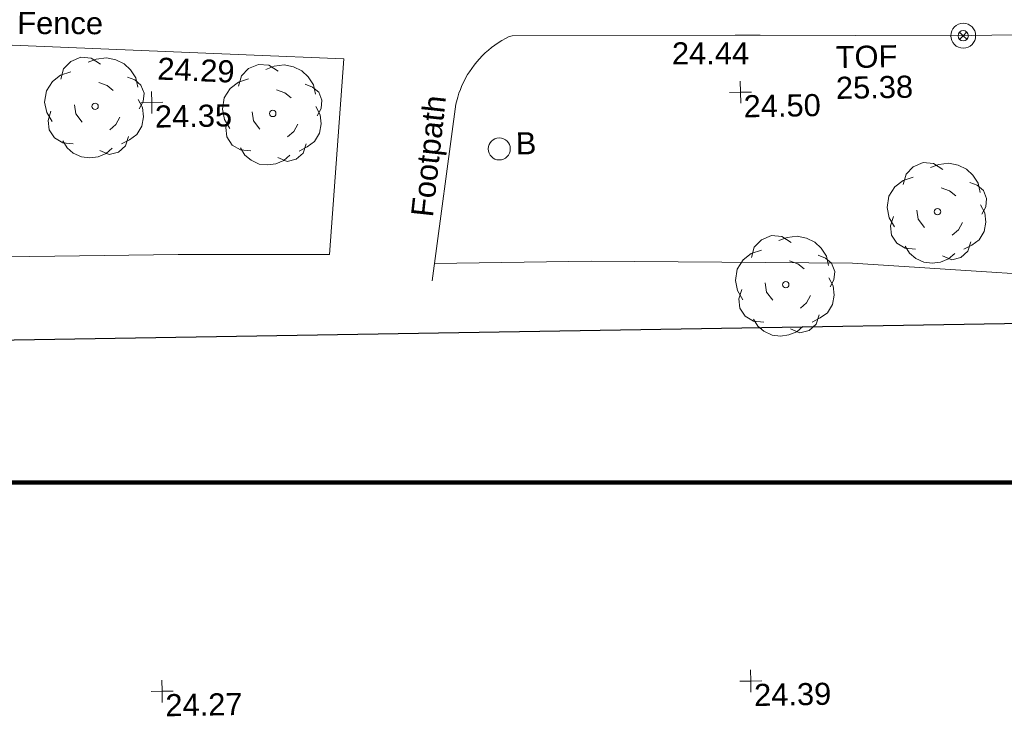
# Model space of a CAD drawing. Header units: millimetres. Extents: x -287732 to 520720, y -103372 to 287754.
# Tile 66 of 256: x -113045 to -96322, y -77790 to -65961. Entities that reach past the tile are written whole.
import ezdxf

# ---------------------------------------------------------------- set-up
doc = ezdxf.new("R2010")
doc.units = ezdxf.units.MM
doc.linetypes.add('IMPORT-UG_ELEC_STREET LIGHTING_QLB2 _2_', pattern=[2700, 1500, -300.0000000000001, 0, -250, 150, -300.0000000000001, 0, -200])
for name, color, linetype, lineweight, true_color in [('00__TOPO__TOP_OF_FENCE_SYMBOL', 7, 'Continuous', 9, 0x666666), ('00_TOPO_FURN_BOLLARD', 7, 'Continuous', 9, 0x666666), ('00_TOPO_TREE', 7, 'Continuous', 9, 0x666666), ('00_UAV_FENCE', 7, 'Continuous', 9, 0x264c2f), ('00_UAV_FOOTPATH', 7, 'Continuous', 9, 0xa50000), ('00_UAV_FORM_LINES', 7, 'Continuous', 9, 0x666666), ('00_UAV_FURN_BOLLARD', 7, 'Continuous', 9, 0xff9f7f), ('00_UAV_LEVEL_SPOT', 7, 'Continuous', 9, 0x666666), ('00_UAV_TOP_OF_FENCE', 6, 'Continuous', 9, 0xff00ff), ('12333-PUM-2D-U-0001-C01 - Rev2_REVIT IMPORT_dwg', 7, 'Continuous', 9, 0x767676), ('A_RHA_Line', 7, 'Continuous', 9, 0x00a600), ('PUM-SURVEY BOUNDARY_EXTENT', 190, 'Continuous', 25, 0x7f00ff)]:
    doc.layers.add(name, color=color, linetype=linetype, lineweight=lineweight, true_color=true_color)
doc.styles.add('Swis721 Lt BT_2', font='swissl.ttf', dxfattribs={"height": 375})

# ---------------------------------------------------------------- blocks, each defined once
blk = doc.blocks.new('12333-PUM-2D-U-0001-C01 - Rev2_REVIT IMPORT_dwg_MSL_Bollard_2-2077239-Site Location Plan Proposed')
at = {"layer": '00_TOPO_FURN_BOLLARD', "color": 254, "true_color": 0xcccccc}
blk.add_circle((0, 0), 62.50000000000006, dxfattribs=at)
blk = doc.blocks.new('12333-PUM-2D-U-0001-C01 - Rev2_REVIT IMPORT_dwg_MSL_Node_LineworkTOF-2077248-Site Location Plan Proposed')
at = {"layer": '00__TOPO__TOP_OF_FENCE_SYMBOL', "color": 254, "true_color": 0xcccccc, "flags": 128}
for points in [[(165.3591892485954, 165.3591892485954), (0, 0), (-165.3591892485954, 165.3591892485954)], [(165.3591892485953, -165.3591892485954), (0, 0), (-165.3591892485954, -165.3591892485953)]]:
    blk.add_lwpolyline(points, dxfattribs=at)
at = {"layer": '00__TOPO__TOP_OF_FENCE_SYMBOL', "color": 254, "true_color": 0xcccccc}
for radius in [562.5594001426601, 233.853208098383]:
    blk.add_circle((0, 0), radius, dxfattribs=at)
blk = doc.blocks.new('12333-PUM-2D-U-0001-C01 - Rev2_REVIT IMPORT_dwg_CONIFEROUS_TREE-2077251-Site Location Plan Proposed')
at = {"layer": '00_TOPO_TREE', "color": 254, "true_color": 0xcccccc, "flags": 128}
for points in [[(-1889.403682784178, 1545.875740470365), (-1717.639711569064, 2118.422311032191), (-1316.857112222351, 2519.204910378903), (-744.3105416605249, 2748.223538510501), (-171.763971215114, 2690.968881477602), (343.5279423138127, 2347.440939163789)], [(-343.5279423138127, 2461.950253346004), (114.5093140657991, 2633.714224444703), (687.0558846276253, 2690.968881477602), (1202.347798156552, 2576.459567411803), (1660.385054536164, 2347.440939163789), (2003.912996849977, 2003.912996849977), (2290.18628213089, 1545.875740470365), (2404.695596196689, 1030.583826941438)], [(-2404.695596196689, -801.5651986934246), (-2690.968881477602, -286.2732852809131), (-2805.478195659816, 286.2732852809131), (-2690.968881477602, 916.0745128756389), (-2347.440939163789, 1431.36642628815), (-1889.403682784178, 1774.894368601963), (-1316.857112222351, 1946.658339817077)], [(229.0186282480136, 1316.857112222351), (687.0558846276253, 1145.093141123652), (1030.583826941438, 858.8198558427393)], [(1832.149025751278, 1603.130397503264), (2232.93162509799, 1431.36642628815), (2576.459567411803, 1145.093141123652), (2748.223538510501, 687.0558846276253), (2690.968881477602, 229.0186282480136), (2461.950253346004, -171.763971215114)], [(-744.3105416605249, -858.8198558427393), (-1087.838483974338, -400.7825993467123), (-1145.093141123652, 114.5093140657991)], [(2404.695596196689, 343.5279423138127), (2633.714224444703, -114.5093140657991), (2690.968881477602, -629.8012275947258), (2576.459567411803, -1145.093141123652), (2290.18628213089, -1603.130397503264), (1889.403682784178, -1889.403682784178), (1431.36642628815, -2118.422311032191)], [(-1259.602455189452, -2061.167653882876), (-1832.149025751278, -2003.912996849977), (-2290.18628213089, -1717.639711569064), (-2576.459567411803, -1259.602455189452), (-2633.714224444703, -744.3105416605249), (-2461.950253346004, -229.0186282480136)], [(1374.111769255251, -629.8012275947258), (1145.093141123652, -1030.583826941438), (801.5651986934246, -1316.857112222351)], [(916.0745128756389, -2347.440939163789), (572.5465705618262, -2633.714224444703), (114.5093140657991, -2805.478195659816), (-343.5279423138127, -2862.732852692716), (-801.5651986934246, -2805.478195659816), (-1259.602455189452, -2576.459567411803), (-1603.130397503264, -2290.18628213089), (-1832.149025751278, -1889.403682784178)], [(1832.149025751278, -1717.639711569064), (1660.385054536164, -2232.93162509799), (1259.602455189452, -2576.459567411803), (744.3105416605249, -2690.968881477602), (229.0186282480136, -2461.950253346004)]]:
    blk.add_lwpolyline(points, dxfattribs=at)
at = {"layer": '00_TOPO_TREE', "color": 254, "true_color": 0xcccccc}
blk.add_circle((0, 0), 176.6246020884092, dxfattribs=at)
blk = doc.blocks.new('12333-PUM-2D-U-0001-C01 - Rev2_REVIT IMPORT_dwg_UAV-2077255-Site Location Plan Proposed')
at = {"layer": '00_UAV_LEVEL_SPOT', "color": 254, "true_color": 0xcccccc, "flags": 128}
for points in [[(500.0000000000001, 0), (0, 0), (0, 500.0000000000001)], [(0, -500.0000000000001), (0, 0), (-500.0000000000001, 0)]]:
    blk.add_lwpolyline(points, dxfattribs=at)
blk = doc.blocks.new('12333-PUM-2D-U-0001-C01 - Rev2_REVIT IMPORT_dwg_MGS62954_T2_Galway_ITM_3d_Rev1-2077680-Site Location Plan Proposed')
at = {"layer": '00_UAV_FENCE', "color": 254, "true_color": 0xcccccc, "flags": 128}
for points in [[(533792969.9508617, 725487365.9140363), (533793271.6956159, 725490686.6043695), (533791614.9207473, 725490783.936353), (533786678.9508617, 725491073.9140364), (533786623.4746507, 725491076.0443227), (533782303.9508618, 725491241.9140362), (533781627.3099793, 725491247.4582114), (533778449.3091382, 725491273.4977158), (533776629.5260146, 725491288.7472951), (533774869.3091384, 725491303.4977158), (533774876.3091384, 725488752.4977158), (533774846.0937099, 725488064.5156528), (533774759.3091382, 725486088.4977158)], [(533811104.959492, 725486585.7881994), (533811175.9594919, 725488610.7881994), (533811149.9594918, 725490774.7881994), (533810345.8404023, 725490797.1789246), (533807019.9594918, 725490889.7881994), (533805348.5176394, 725490892.701811), (533803577.9594919, 725490895.7881993), (533800349.3095831, 725490962.0576967), (533799923.9594918, 725490970.7881994), (533796138.454769, 725491023.7099924)]]:
    blk.add_lwpolyline(points, dxfattribs=at)
at = {"layer": '00_UAV_FOOTPATH', "color": 254, "true_color": 0xcccccc, "flags": 128}
blk.add_lwpolyline([(533794705.9508618, 725486886.9140362), (533795164.2796127, 725489879.8155322), (533795195.7154734, 725489999.1494339), (533795218.2782746, 725490065.4981987), (533795243.5996822, 725490130.8439326), (533795271.6352738, 725490195.0719963), (533795302.3358656, 725490258.0697125), (533795335.6475983, 725490319.7265617), (533795371.5120319, 725490379.9343768), (533795401.9508617, 725490426.9140362), (533795442.2456817, 725490484.2513372), (533795484.9061931, 725490539.8509715), (533795529.8575552, 725490593.6153989), (533795577.0209077, 725490645.4502978), (533795626.3135102, 725490695.2647328), (533795677.6488871, 725490742.971312), (533795730.9369778, 725490788.4863421), (533795786.0842978, 725490831.7299738), (533795842.9940994, 725490872.6263437), (533795901.5665439, 725490911.1037053), (533795961.6988749, 725490947.0945565), (533796023.2855999, 725490980.5357568), (533796074.6270425, 725491007.9330363), (533796138.454769, 725491023.7099924)], dxfattribs=at)
at = {"layer": '00_UAV_FORM_LINES', "color": 254, "true_color": 0xcccccc, "flags": 128}
for points in [[(533792969.9508617, 725487365.9140363), (533790401.5655001, 725487411.5845001), (533785784.5655, 725487430.5845001), (533780975.5655, 725487336.5845001), (533777395.5655, 725487261.5845), (533774809.210571, 725487224.7149532)], [(533794750.8111495, 725487179.853159), (533797411.5655001, 725487175.5845002), (533801850.5655, 725487064.5845002), (533806920.5655, 725486647.5845001), (533809393.5655001, 725486497.5845001), (533809883.5655002, 725486477.5845002), (533810238.5655, 725486510.5845001), (533811104.959492, 725486585.7881994)]]:
    blk.add_lwpolyline(points, dxfattribs=at)
for name, p, xscale, yscale, zscale in [('12333-PUM-2D-U-0001-C01 - Rev2_REVIT IMPORT_dwg_MSL_Node_LineworkTOF-2077248-Site Location Plan Proposed', (533803799.143201, 725490893.3856299), 0.375, 0.375, 0.375), ('12333-PUM-2D-U-0001-C01 - Rev2_REVIT IMPORT_dwg_CONIFEROUS_TREE-2077251-Site Location Plan Proposed', (533789035.9508616, 725489950.9140363), 0.3048, 0.3048, 0.3048), ('12333-PUM-2D-U-0001-C01 - Rev2_REVIT IMPORT_dwg_CONIFEROUS_TREE-2077251-Site Location Plan Proposed', (533792051.9508618, 725489777.914036), 0.3048, 0.3048, 0.3048), ('12333-PUM-2D-U-0001-C01 - Rev2_REVIT IMPORT_dwg_UAV-2077255-Site Location Plan Proposed', (533790000.0000001, 725490000), 0.375, 0.375, 0.375), ('12333-PUM-2D-U-0001-C01 - Rev2_REVIT IMPORT_dwg_UAV-2077255-Site Location Plan Proposed', (533800000.0000001, 725490000), 0.375, 0.375, 0.375), ('12333-PUM-2D-U-0001-C01 - Rev2_REVIT IMPORT_dwg_MSL_Bollard_2-2077239-Site Location Plan Proposed', (533795885.9508617, 725489109.9140362), 3, 3, 3), ('12333-PUM-2D-U-0001-C01 - Rev2_REVIT IMPORT_dwg_CONIFEROUS_TREE-2077251-Site Location Plan Proposed', (533803309.9508616, 725487912.9140362), 0.3048, 0.3048, 0.3048), ('12333-PUM-2D-U-0001-C01 - Rev2_REVIT IMPORT_dwg_CONIFEROUS_TREE-2077251-Site Location Plan Proposed', (533800711.9508616, 725486718.9140363), 0.3048, 0.3048, 0.3048), ('12333-PUM-2D-U-0001-C01 - Rev2_REVIT IMPORT_dwg_UAV-2077255-Site Location Plan Proposed', (533790000.0000001, 725480000), 0.375, 0.375, 0.375), ('12333-PUM-2D-U-0001-C01 - Rev2_REVIT IMPORT_dwg_UAV-2077255-Site Location Plan Proposed', (533800000.0000001, 725480000), 0.375, 0.375, 0.375)]:
    blk.add_blockref(name, p, dxfattribs=dict(xscale=xscale, yscale=yscale, zscale=zscale))
at = {"layer": '00_UAV_FENCE', "color": 251, "true_color": 0x666666, "char_height": 375, "attachment_point": 1, "line_spacing_factor": 1.005061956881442, "style": 'Swis721 Lt BT_2'}
for s, insert, width, rotation in [('Fence', (533787743.1405248, 725491578.0495341), 1681.10932225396, 358.80955072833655), ('24.44', (533798850.3200576, 725490867.8384234), 1495.902363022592, 359.0395474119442), ('24.29', (533790116.9615534, 725490762.8558735), 1495.902363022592, 356.637859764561)]:
    blk.add_mtext(s, dxfattribs=dict(at, insert=insert, width=width, rotation=rotation))
at = {"layer": '00_UAV_FOOTPATH', "color": 251, "true_color": 0x666666, "insert": (533794365.9369843, 725488006.9419136), "char_height": 375, "width": 2436.183848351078, "attachment_point": 1, "rotation": 82.73650430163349, "line_spacing_factor": 1.005061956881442, "style": 'Swis721 Lt BT_2'}
blk.add_mtext('Footpath', dxfattribs=at)
at = {"layer": '00_UAV_FURN_BOLLARD', "color": 251, "true_color": 0x666666, "insert": (533796168.7091815, 725489384.1113862), "char_height": 375, "width": 398.9072968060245, "attachment_point": 1, "line_spacing_factor": 1.005061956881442, "style": 'Swis721 Lt BT_2'}
blk.add_mtext('B', dxfattribs=at)
at = {"layer": '00_UAV_LEVEL_SPOT', "char_height": 375, "width": 1495.902363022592, "attachment_point": 1, "line_spacing_factor": 1.005061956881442, "style": 'Swis721 Lt BT_2'}
for s, insert in [('24.35', (533790048.475159, 725489946.7845222)), ('24.50', (533800048.475159, 725489946.7845222)), ('24.27', (533790051.8765643, 725479949.1441548)), ('24.39', (533800051.8765643, 725479949.1441548))]:
    blk.add_mtext(s, dxfattribs=dict(at, insert=insert))
at = {"layer": '00_UAV_TOP_OF_FENCE', "color": 251, "true_color": 0x666666, "char_height": 375, "attachment_point": 1, "line_spacing_factor": 1.005061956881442, "style": 'Swis721 Lt BT_2'}
for s, insert, width in [('TOF', (533801626.5679936, 725490753.0769123), 1163.479615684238), ('25.38', (533801621.3004051, 725490231.9239506), 1495.902363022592)]:
    blk.add_mtext(s, dxfattribs=dict(at, insert=insert, width=width))
blk = doc.blocks.new('12333-PUM-2D-U-0001-C01 - Rev2_REVIT IMPORT_dwg-1620468-Site Location Plan Proposed')
at = {"layer": 'PUM-SURVEY BOUNDARY_EXTENT', "color": 201, "true_color": 0xd4aaff, "flags": 128}
blk.add_lwpolyline([(-21906.01273755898, -123457.4223580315), (-2098.168207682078, -126030.8676029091), (83005.28964062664, -129779.4166909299), (238850.3501530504, -129934.3561786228), (250219.884756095, -124846.6959691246)], dxfattribs=at)
blk.add_blockref('12333-PUM-2D-U-0001-C01 - Rev2_REVIT IMPORT_dwg_MGS62954_T2_Galway_ITM_3d_Rev1-2077680-Site Location Plan Proposed', (-533641079.6498471, -725615854.3561786))

msp = doc.modelspace()

# ---------------------------------------------------------------- linework, layer by layer
at = {"layer": 'A_RHA_Line', "color": 1, "lineweight": 140, "true_color": 0xff0000}
msp.add_line((-217181.9150624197, -73821.34774565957), (190682.8806024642, -73821.3477456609), dxfattribs=at)

# ---------------------------------------------------------------- block references
at = {"layer": '12333-PUM-2D-U-0001-C01 - Rev2_REVIT IMPORT_dwg', "color": 254, "linetype": 'IMPORT-UG_ELEC_STREET LIGHTING_QLB2 _2_', "true_color": 0xffd4d4, "rotation": 0.9999999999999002}
msp.add_blockref('12333-PUM-2D-U-0001-C01 - Rev2_REVIT IMPORT_dwg-1620468-Site Location Plan Proposed', (-261895.0770586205, 55869.5817132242), dxfattribs=at)

doc.saveas('drawing.dxf')
